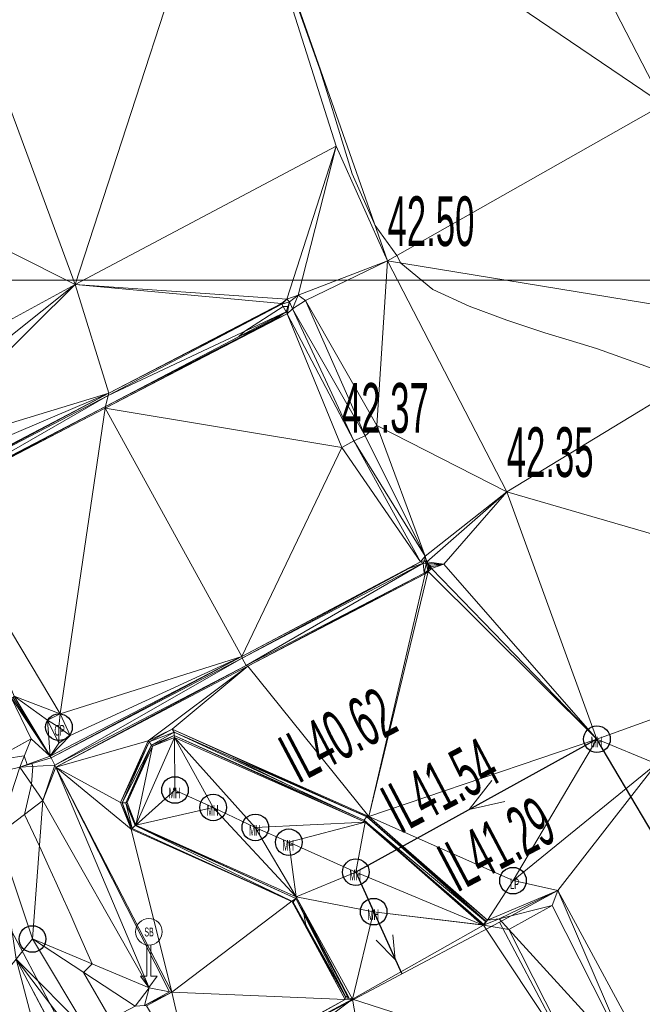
# Model space of a CAD drawing. Extents: x 79270 to 79680, y -3659241 to -3658954.
# Tile 14 of 34: x 79406 to 79423, y -3659120 to -3659093. Entities that reach past the tile are written whole.
import ezdxf
from ezdxf.enums import TextEntityAlignment as Align
from ezdxf.lldxf.tags import DXFTag

# ---------------------------------------------------------------- set-up
doc = ezdxf.new("R2010")
doc.units = 0
for name, color, linetype in [('3dFace', 7, 'Continuous'), ('BK', 7, 'Continuous'), ('BUILDING', 7, 'Continuous'), ('CATCH_PIT', 7, 'Continuous'), ('CODE', 7, 'Continuous'), ('CONCSLAB', 7, 'Continuous'), ('ELEVATION', 7, 'Continuous'), ('ELP', 7, 'Continuous'), ('ERF_LINES', 7, 'Continuous'), ('FENCE', 7, 'Continuous'), ('GCONTOUR', 7, 'Continuous'), ('GRID', 7, 'Continuous'), ('LAMP', 7, 'Continuous'), ('MH', 7, 'Continuous'), ('POLYLINES', 7, 'Continuous'), ('ROADS_SIGN_BOARD', 7, 'Continuous'), ('SP', 7, 'Continuous'), ('TK', 7, 'Continuous'), ('WALL', 7, 'Continuous')]:
    doc.layers.add(name, color=color, linetype=linetype)
doc.styles.add('Arial', font='arial.ttf', dxfattribs={"height": 1})
tags = doc.linetypes.add('DOTTED500', pattern=[1.2, 0.7, -0.5]).pattern_tags.tags
tags[6:7] = [DXFTag(74, 4), DXFTag(75, 0), DXFTag(340, '0'), DXFTag(46, 0.0), DXFTag(50, 0.0), DXFTag(44, 0.0), DXFTag(45, 0.0)]
tags[4:5] = [DXFTag(74, 4), DXFTag(75, 0), DXFTag(340, '0'), DXFTag(46, 0.0), DXFTag(50, 0.0), DXFTag(44, 0.0), DXFTag(45, 0.0)]

msp = doc.modelspace()

# ---------------------------------------------------------------- linework, layer by layer
at = {"layer": '3dFace', "color": 142, "linetype": 'Continuous', "lineweight": 0, "transparency": 33554687}
for points in [[(79423.841, -3659095.048, 42.585), (79425.551, -3659086.643, 42.897), (79422.337, -3659092.139, 42.663), (79423.841, -3659095.048, 42.585)], [(79411.611, -3659086.756, 42.535), (79403.86, -3659090.897, 42.342), (79407.264, -3659100.119, 42.295), (79411.611, -3659086.756, 42.535)], [(79411.611, -3659086.756, 42.535), (79407.264, -3659100.119, 42.295), (79414.623, -3659096.218, 42.454), (79411.611, -3659086.756, 42.535)], [(79416.066, -3659099.454, 42.497), (79423.841, -3659095.048, 42.585), (79411.611, -3659086.756, 42.535), (79416.066, -3659099.454, 42.497)], [(79411.611, -3659086.756, 42.535), (79423.841, -3659095.048, 42.585), (79422.337, -3659092.139, 42.663), (79411.611, -3659086.756, 42.535)], [(79411.611, -3659086.756, 42.535), (79414.623, -3659096.218, 42.454), (79416.066, -3659099.454, 42.497), (79411.611, -3659086.756, 42.535)], [(79403.86, -3659090.897, 42.342), (79396.574, -3659094.748, 42.212), (79407.264, -3659100.119, 42.295), (79403.86, -3659090.897, 42.342)], [(79396.574, -3659094.748, 42.212), (79401.163, -3659103.44, 42.166), (79407.264, -3659100.119, 42.295), (79396.574, -3659094.748, 42.212)], [(79416.066, -3659099.454, 42.497), (79427.154, -3659101.263, 42.586), (79423.841, -3659095.048, 42.585), (79416.066, -3659099.454, 42.497)], [(79407.264, -3659100.119, 42.295), (79413.228, -3659100.534, 42.388), (79414.623, -3659096.218, 42.454), (79407.264, -3659100.119, 42.295)], [(79414.623, -3659096.218, 42.454), (79413.228, -3659100.534, 42.388), (79413.546, -3659100.415, 42.378), (79414.623, -3659096.218, 42.454)], [(79416.066, -3659099.454, 42.497), (79414.623, -3659096.218, 42.454), (79413.546, -3659100.415, 42.378), (79416.066, -3659099.454, 42.497)], [(79416.066, -3659099.454, 42.497), (79413.546, -3659100.415, 42.378), (79413.756, -3659100.57, 42.402), (79416.066, -3659099.454, 42.497)], [(79413.756, -3659100.57, 42.402), (79415.768, -3659104.094, 42.378), (79416.066, -3659099.454, 42.497), (79413.756, -3659100.57, 42.402)], [(79416.066, -3659099.454, 42.497), (79415.768, -3659104.094, 42.378), (79419.424, -3659105.962, 42.348), (79416.066, -3659099.454, 42.497)], [(79419.424, -3659105.962, 42.348), (79427.154, -3659101.263, 42.586), (79416.066, -3659099.454, 42.497), (79419.424, -3659105.962, 42.348)], [(79401.163, -3659103.44, 42.166), (79401.73, -3659104.535, 42.185), (79407.264, -3659100.119, 42.295), (79401.163, -3659103.44, 42.166)], [(79407.264, -3659100.119, 42.295), (79401.73, -3659104.535, 42.185), (79402.39, -3659104.96, 42.162), (79407.264, -3659100.119, 42.295)], [(79407.264, -3659100.119, 42.295), (79402.39, -3659104.96, 42.162), (79408.218, -3659103.183, 42.259), (79407.264, -3659100.119, 42.295)], [(79408.218, -3659103.183, 42.259), (79413.076, -3659100.651, 42.367), (79407.264, -3659100.119, 42.295), (79408.218, -3659103.183, 42.259)], [(79407.264, -3659100.119, 42.295), (79413.076, -3659100.651, 42.367), (79413.228, -3659100.534, 42.388), (79407.264, -3659100.119, 42.295)], [(79413.094, -3659100.674, 42.49), (79413.228, -3659100.534, 42.388), (79413.076, -3659100.651, 42.367), (79413.094, -3659100.674, 42.49)], [(79413.094, -3659100.674, 42.49), (79413.303, -3659100.611, 42.481), (79413.228, -3659100.534, 42.388), (79413.094, -3659100.674, 42.49)], [(79413.303, -3659100.611, 42.481), (79413.546, -3659100.415, 42.378), (79413.228, -3659100.534, 42.388), (79413.303, -3659100.611, 42.481)], [(79413.393, -3659100.8, 42.477), (79413.546, -3659100.415, 42.378), (79413.303, -3659100.611, 42.481), (79413.393, -3659100.8, 42.477)], [(79413.756, -3659100.57, 42.402), (79413.546, -3659100.415, 42.378), (79413.393, -3659100.8, 42.477), (79413.756, -3659100.57, 42.402)], [(79413.393, -3659100.8, 42.477), (79415.44, -3659104.379, 42.418), (79413.756, -3659100.57, 42.402), (79413.393, -3659100.8, 42.477)], [(79413.756, -3659100.57, 42.402), (79415.44, -3659104.379, 42.418), (79415.768, -3659104.094, 42.378), (79413.756, -3659100.57, 42.402)], [(79408.202, -3659103.245, 42.428), (79413.207, -3659100.89, 42.522), (79413.094, -3659100.674, 42.49), (79408.202, -3659103.245, 42.428)], [(79408.202, -3659103.245, 42.428), (79413.094, -3659100.674, 42.49), (79408.218, -3659103.183, 42.259), (79408.202, -3659103.245, 42.428)], [(79408.218, -3659103.183, 42.259), (79413.094, -3659100.674, 42.49), (79413.076, -3659100.651, 42.367), (79408.218, -3659103.183, 42.259)], [(79413.207, -3659100.89, 42.522), (79413.303, -3659100.611, 42.481), (79413.094, -3659100.674, 42.49), (79413.207, -3659100.89, 42.522)], [(79413.237, -3659100.941, 42.433), (79413.303, -3659100.611, 42.481), (79413.207, -3659100.89, 42.522), (79413.237, -3659100.941, 42.433)], [(79413.393, -3659100.8, 42.477), (79413.303, -3659100.611, 42.481), (79413.237, -3659100.941, 42.433), (79413.393, -3659100.8, 42.477)], [(79413.237, -3659100.941, 42.433), (79415.114, -3659104.528, 42.421), (79413.393, -3659100.8, 42.477), (79413.237, -3659100.941, 42.433)], [(79413.393, -3659100.8, 42.477), (79415.114, -3659104.528, 42.421), (79415.44, -3659104.379, 42.418), (79413.393, -3659100.8, 42.477)], [(79413.237, -3659100.941, 42.433), (79412.873, -3659101.118, 42.363), (79408.116, -3659103.6, 42.283), (79413.237, -3659100.941, 42.433)], [(79413.237, -3659100.941, 42.433), (79408.116, -3659103.6, 42.283), (79414.782, -3659104.716, 42.368), (79413.237, -3659100.941, 42.433)], [(79408.116, -3659103.6, 42.283), (79412.873, -3659101.118, 42.363), (79408.125, -3659103.553, 42.438), (79408.116, -3659103.6, 42.283)], [(79408.125, -3659103.553, 42.438), (79412.873, -3659101.118, 42.363), (79413.207, -3659100.89, 42.522), (79408.125, -3659103.553, 42.438)], [(79408.125, -3659103.553, 42.438), (79413.207, -3659100.89, 42.522), (79408.202, -3659103.245, 42.428), (79408.125, -3659103.553, 42.438)], [(79413.237, -3659100.941, 42.433), (79413.207, -3659100.89, 42.522), (79412.873, -3659101.118, 42.363), (79413.237, -3659100.941, 42.433)], [(79413.237, -3659100.941, 42.433), (79414.782, -3659104.716, 42.368), (79415.114, -3659104.528, 42.421), (79413.237, -3659100.941, 42.433)], [(79419.424, -3659105.962, 42.348), (79431.533, -3659109.474, 42.491), (79427.154, -3659101.263, 42.586), (79419.424, -3659105.962, 42.348)], [(79408.218, -3659103.183, 42.259), (79402.39, -3659104.96, 42.162), (79402.699, -3659105.533, 42.159), (79408.218, -3659103.183, 42.259)], [(79408.218, -3659103.183, 42.259), (79402.699, -3659105.533, 42.159), (79403.092, -3659105.866, 42.159), (79408.218, -3659103.183, 42.259)], [(79408.218, -3659103.183, 42.259), (79403.092, -3659105.866, 42.159), (79403.105, -3659105.896, 42.337), (79408.218, -3659103.183, 42.259)], [(79408.218, -3659103.183, 42.259), (79403.105, -3659105.896, 42.337), (79408.202, -3659103.245, 42.428), (79408.218, -3659103.183, 42.259)], [(79408.202, -3659103.245, 42.428), (79403.105, -3659105.896, 42.337), (79403.228, -3659106.104, 42.331), (79408.202, -3659103.245, 42.428)], [(79408.202, -3659103.245, 42.428), (79403.228, -3659106.104, 42.331), (79408.125, -3659103.553, 42.438), (79408.202, -3659103.245, 42.428)], [(79408.125, -3659103.553, 42.438), (79403.228, -3659106.104, 42.331), (79403.222, -3659106.153, 42.242), (79408.125, -3659103.553, 42.438)], [(79408.125, -3659103.553, 42.438), (79403.222, -3659106.153, 42.242), (79408.116, -3659103.6, 42.283), (79408.125, -3659103.553, 42.438)], [(79406.845, -3659112.219, 42.128), (79408.116, -3659103.6, 42.283), (79403.222, -3659106.153, 42.242), (79406.845, -3659112.219, 42.128)], [(79406.845, -3659112.219, 42.128), (79411.964, -3659110.598, 42.255), (79408.116, -3659103.6, 42.283), (79406.845, -3659112.219, 42.128)], [(79408.116, -3659103.6, 42.283), (79411.964, -3659110.598, 42.255), (79414.782, -3659104.716, 42.368), (79408.116, -3659103.6, 42.283)], [(79415.44, -3659104.379, 42.418), (79417.128, -3659107.773, 42.444), (79415.768, -3659104.094, 42.378), (79415.44, -3659104.379, 42.418)], [(79415.768, -3659104.094, 42.378), (79417.128, -3659107.773, 42.444), (79419.424, -3659105.962, 42.348), (79415.768, -3659104.094, 42.378)], [(79415.114, -3659104.528, 42.421), (79417.128, -3659107.773, 42.444), (79415.44, -3659104.379, 42.418), (79415.114, -3659104.528, 42.421)], [(79414.782, -3659104.716, 42.368), (79411.964, -3659110.598, 42.255), (79416.995, -3659107.934, 42.405), (79414.782, -3659104.716, 42.368)], [(79414.782, -3659104.716, 42.368), (79416.995, -3659107.934, 42.405), (79415.114, -3659104.528, 42.421), (79414.782, -3659104.716, 42.368)], [(79415.114, -3659104.528, 42.421), (79416.995, -3659107.934, 42.405), (79417.128, -3659107.773, 42.444), (79415.114, -3659104.528, 42.421)], [(79419.424, -3659105.962, 42.348), (79417.128, -3659107.773, 42.444), (79417.17, -3659107.933, 42.44), (79419.424, -3659105.962, 42.348)], [(79419.424, -3659105.962, 42.348), (79417.17, -3659107.933, 42.44), (79417.653, -3659108, 42.39), (79419.424, -3659105.962, 42.348)], [(79421.966, -3659112.93, 42.307), (79419.424, -3659105.962, 42.348), (79417.653, -3659108, 42.39), (79421.966, -3659112.93, 42.307)], [(79419.424, -3659105.962, 42.348), (79421.966, -3659112.93, 42.307), (79431.533, -3659109.474, 42.491), (79419.424, -3659105.962, 42.348)], [(79403.222, -3659106.153, 42.242), (79405.55, -3659111.719, 42.147), (79406.845, -3659112.219, 42.128), (79403.222, -3659106.153, 42.242)], [(79416.995, -3659107.934, 42.405), (79417.118, -3659107.894, 42.419), (79417.128, -3659107.773, 42.444), (79416.995, -3659107.934, 42.405)], [(79417.118, -3659107.894, 42.419), (79417.17, -3659107.933, 42.44), (79417.128, -3659107.773, 42.444), (79417.118, -3659107.894, 42.419)], [(79416.995, -3659107.934, 42.405), (79411.964, -3659110.598, 42.255), (79416.667, -3659108.123, 42.344), (79416.995, -3659107.934, 42.405)], [(79416.667, -3659108.123, 42.344), (79411.976, -3659110.651, 42.399), (79417.067, -3659107.971, 42.474), (79416.667, -3659108.123, 42.344)], [(79417.067, -3659107.971, 42.474), (79411.976, -3659110.651, 42.399), (79412.085, -3659110.854, 42.395), (79417.067, -3659107.971, 42.474)], [(79417.067, -3659107.971, 42.474), (79412.085, -3659110.854, 42.395), (79417.095, -3659108.252, 42.471), (79417.067, -3659107.971, 42.474)], [(79416.995, -3659107.934, 42.405), (79416.667, -3659108.123, 42.344), (79417.067, -3659107.971, 42.474), (79416.995, -3659107.934, 42.405)], [(79416.995, -3659107.934, 42.405), (79417.067, -3659107.971, 42.474), (79417.118, -3659107.894, 42.419), (79416.995, -3659107.934, 42.405)], [(79417.118, -3659107.894, 42.419), (79417.067, -3659107.971, 42.474), (79417.157, -3659107.993, 42.485), (79417.118, -3659107.894, 42.419)], [(79417.095, -3659108.252, 42.471), (79417.157, -3659107.993, 42.485), (79417.067, -3659107.971, 42.474), (79417.095, -3659108.252, 42.471)], [(79417.199, -3659108.182, 42.47), (79417.157, -3659107.993, 42.485), (79417.095, -3659108.252, 42.471), (79417.199, -3659108.182, 42.47)], [(79417.118, -3659107.894, 42.419), (79417.157, -3659107.993, 42.485), (79417.17, -3659107.933, 42.44), (79417.118, -3659107.894, 42.419)], [(79417.17, -3659107.933, 42.44), (79417.157, -3659107.993, 42.485), (79417.213, -3659107.984, 42.425), (79417.17, -3659107.933, 42.44)], [(79417.213, -3659107.984, 42.425), (79417.157, -3659107.993, 42.485), (79417.208, -3659108.037, 42.487), (79417.213, -3659107.984, 42.425)], [(79417.199, -3659108.182, 42.47), (79417.208, -3659108.037, 42.487), (79417.157, -3659107.993, 42.485), (79417.199, -3659108.182, 42.47)], [(79417.653, -3659108, 42.39), (79417.17, -3659107.933, 42.44), (79417.213, -3659107.984, 42.425), (79417.653, -3659108, 42.39)], [(79417.199, -3659108.182, 42.47), (79417.224, -3659108.099, 42.476), (79417.208, -3659108.037, 42.487), (79417.199, -3659108.182, 42.47)], [(79417.213, -3659107.984, 42.425), (79417.208, -3659108.037, 42.487), (79417.249, -3659108.032, 42.429), (79417.213, -3659107.984, 42.425)], [(79417.208, -3659108.037, 42.487), (79417.271, -3659108.075, 42.43), (79417.249, -3659108.032, 42.429), (79417.208, -3659108.037, 42.487)], [(79417.224, -3659108.099, 42.476), (79417.271, -3659108.075, 42.43), (79417.208, -3659108.037, 42.487), (79417.224, -3659108.099, 42.476)], [(79417.653, -3659108, 42.39), (79417.213, -3659107.984, 42.425), (79417.249, -3659108.032, 42.429), (79417.653, -3659108, 42.39)], [(79417.653, -3659108, 42.39), (79417.249, -3659108.032, 42.429), (79417.297, -3659108.07, 42.41), (79417.653, -3659108, 42.39)], [(79417.249, -3659108.032, 42.429), (79417.271, -3659108.075, 42.43), (79417.297, -3659108.07, 42.41), (79417.249, -3659108.032, 42.429)], [(79417.271, -3659108.075, 42.43), (79417.303, -3659108.121, 42.362), (79417.297, -3659108.07, 42.41), (79417.271, -3659108.075, 42.43)], [(79417.297, -3659108.07, 42.41), (79417.303, -3659108.121, 42.362), (79417.653, -3659108, 42.39), (79417.297, -3659108.07, 42.41)], [(79421.966, -3659112.93, 42.307), (79417.653, -3659108, 42.39), (79417.303, -3659108.121, 42.362), (79421.966, -3659112.93, 42.307)], [(79416.667, -3659108.123, 42.344), (79411.964, -3659110.598, 42.255), (79411.976, -3659110.651, 42.399), (79416.667, -3659108.123, 42.344)], [(79417.095, -3659108.252, 42.471), (79412.085, -3659110.854, 42.395), (79412.131, -3659110.878, 42.287), (79417.095, -3659108.252, 42.471)], [(79417.095, -3659108.252, 42.471), (79412.131, -3659110.878, 42.287), (79417.126, -3659108.276, 42.37), (79417.095, -3659108.252, 42.471)], [(79417.126, -3659108.276, 42.37), (79412.131, -3659110.878, 42.287), (79415.536, -3659115.107, 42.248), (79417.126, -3659108.276, 42.37)], [(79421.966, -3659112.93, 42.307), (79417.212, -3659108.204, 42.386), (79415.536, -3659115.107, 42.248), (79421.966, -3659112.93, 42.307)], [(79415.536, -3659115.107, 42.248), (79417.212, -3659108.204, 42.386), (79417.126, -3659108.276, 42.37), (79415.536, -3659115.107, 42.248)], [(79417.095, -3659108.252, 42.471), (79417.126, -3659108.276, 42.37), (79417.199, -3659108.182, 42.47), (79417.095, -3659108.252, 42.471)], [(79417.199, -3659108.182, 42.47), (79417.126, -3659108.276, 42.37), (79417.212, -3659108.204, 42.386), (79417.199, -3659108.182, 42.47)], [(79417.199, -3659108.182, 42.47), (79417.241, -3659108.124, 42.398), (79417.224, -3659108.099, 42.476), (79417.199, -3659108.182, 42.47)], [(79417.199, -3659108.182, 42.47), (79417.212, -3659108.204, 42.386), (79417.241, -3659108.124, 42.398), (79417.199, -3659108.182, 42.47)], [(79417.303, -3659108.121, 42.362), (79417.241, -3659108.124, 42.398), (79417.212, -3659108.204, 42.386), (79417.303, -3659108.121, 42.362)], [(79421.966, -3659112.93, 42.307), (79417.303, -3659108.121, 42.362), (79417.212, -3659108.204, 42.386), (79421.966, -3659112.93, 42.307)], [(79417.224, -3659108.099, 42.476), (79417.241, -3659108.124, 42.398), (79417.271, -3659108.075, 42.43), (79417.224, -3659108.099, 42.476)], [(79417.271, -3659108.075, 42.43), (79417.241, -3659108.124, 42.398), (79417.303, -3659108.121, 42.362), (79417.271, -3659108.075, 42.43)], [(79431.533, -3659109.474, 42.491), (79421.966, -3659112.93, 42.307), (79423.647, -3659113.627, 42.35), (79431.533, -3659109.474, 42.491)], [(79407.13, -3659112.83, 42.097), (79406.56, -3659113.412, 42.158), (79411.964, -3659110.598, 42.255), (79407.13, -3659112.83, 42.097)], [(79411.964, -3659110.598, 42.255), (79406.56, -3659113.412, 42.158), (79406.593, -3659113.459, 42.319), (79411.964, -3659110.598, 42.255)], [(79411.964, -3659110.598, 42.255), (79406.593, -3659113.459, 42.319), (79411.976, -3659110.651, 42.399), (79411.964, -3659110.598, 42.255)], [(79411.976, -3659110.651, 42.399), (79406.593, -3659113.459, 42.319), (79406.695, -3659113.666, 42.308), (79411.976, -3659110.651, 42.399)], [(79411.976, -3659110.651, 42.399), (79406.695, -3659113.666, 42.308), (79412.085, -3659110.854, 42.395), (79411.976, -3659110.651, 42.399)], [(79407.13, -3659112.83, 42.097), (79411.964, -3659110.598, 42.255), (79406.845, -3659112.219, 42.128), (79407.13, -3659112.83, 42.097)], [(79412.085, -3659110.854, 42.395), (79406.695, -3659113.666, 42.308), (79406.722, -3659113.72, 42.174), (79412.085, -3659110.854, 42.395)], [(79412.085, -3659110.854, 42.395), (79406.722, -3659113.72, 42.174), (79412.131, -3659110.878, 42.287), (79412.085, -3659110.854, 42.395)], [(79412.131, -3659110.878, 42.287), (79406.722, -3659113.72, 42.174), (79409.323, -3659112.981, 42.179), (79412.131, -3659110.878, 42.287)], [(79412.131, -3659110.878, 42.287), (79409.323, -3659112.981, 42.179), (79410.003, -3659112.649, 42.183), (79412.131, -3659110.878, 42.287)], [(79410.003, -3659112.649, 42.183), (79415.536, -3659115.107, 42.248), (79412.131, -3659110.878, 42.287), (79410.003, -3659112.649, 42.183)], [(79405.457, -3659111.734, 42.328), (79403.706, -3659114.201, 42.643), (79406.033, -3659112.917, 42.326), (79405.457, -3659111.734, 42.328)], [(79405.457, -3659111.734, 42.328), (79406.033, -3659112.917, 42.326), (79406.56, -3659113.412, 42.158), (79405.457, -3659111.734, 42.328)], [(79405.457, -3659111.734, 42.328), (79406.56, -3659113.412, 42.158), (79405.526, -3659111.756, 42.323), (79405.457, -3659111.734, 42.328)], [(79405.526, -3659111.756, 42.323), (79406.56, -3659113.412, 42.158), (79405.55, -3659111.719, 42.147), (79405.526, -3659111.756, 42.323)], [(79405.55, -3659111.719, 42.147), (79406.56, -3659113.412, 42.158), (79406.49, -3659112.4, 42.112), (79405.55, -3659111.719, 42.147)], [(79406.845, -3659112.219, 42.128), (79405.55, -3659111.719, 42.147), (79406.49, -3659112.4, 42.112), (79406.845, -3659112.219, 42.128)], [(79406.49, -3659112.4, 42.112), (79406.812, -3659112.593, 42.125), (79406.845, -3659112.219, 42.128), (79406.49, -3659112.4, 42.112)], [(79406.845, -3659112.219, 42.128), (79406.812, -3659112.593, 42.125), (79407.13, -3659112.83, 42.097), (79406.845, -3659112.219, 42.128)], [(79406.49, -3659112.4, 42.112), (79406.56, -3659113.412, 42.158), (79406.807, -3659113.04, 42.104), (79406.49, -3659112.4, 42.112)], [(79406.49, -3659112.4, 42.112), (79406.807, -3659113.04, 42.104), (79406.812, -3659112.593, 42.125), (79406.49, -3659112.4, 42.112)], [(79407.13, -3659112.83, 42.097), (79406.812, -3659112.593, 42.125), (79406.807, -3659113.04, 42.104), (79407.13, -3659112.83, 42.097)], [(79410.003, -3659112.649, 42.183), (79409.323, -3659112.981, 42.179), (79409.349, -3659113.005, 42.467), (79410.003, -3659112.649, 42.183)], [(79410.003, -3659112.649, 42.183), (79409.349, -3659113.005, 42.467), (79410.061, -3659112.738, 42.484), (79410.003, -3659112.649, 42.183)], [(79410.061, -3659112.738, 42.484), (79409.349, -3659113.005, 42.467), (79409.415, -3659113.098, 42.461), (79410.061, -3659112.738, 42.484)], [(79410.061, -3659112.738, 42.484), (79409.415, -3659113.098, 42.461), (79410.054, -3659112.827, 42.47), (79410.061, -3659112.738, 42.484)], [(79410.061, -3659112.738, 42.484), (79415.481, -3659115.115, 42.536), (79410.003, -3659112.649, 42.183), (79410.061, -3659112.738, 42.484)], [(79410.003, -3659112.649, 42.183), (79415.481, -3659115.115, 42.536), (79415.536, -3659115.107, 42.248), (79410.003, -3659112.649, 42.183)], [(79410.054, -3659112.827, 42.47), (79415.403, -3659115.21, 42.508), (79410.061, -3659112.738, 42.484), (79410.054, -3659112.827, 42.47)], [(79410.061, -3659112.738, 42.484), (79415.403, -3659115.21, 42.508), (79415.481, -3659115.115, 42.536), (79410.061, -3659112.738, 42.484)], [(79406.033, -3659112.917, 42.326), (79403.706, -3659114.201, 42.643), (79405.708, -3659113.717, 42.612), (79406.033, -3659112.917, 42.326)], [(79406.56, -3659113.412, 42.158), (79406.033, -3659112.917, 42.326), (79405.708, -3659113.717, 42.612), (79406.56, -3659113.412, 42.158)], [(79406.807, -3659113.04, 42.104), (79406.56, -3659113.412, 42.158), (79407.13, -3659112.83, 42.097), (79406.807, -3659113.04, 42.104)], [(79408.549, -3659114.718, 42.147), (79409.323, -3659112.981, 42.179), (79406.722, -3659113.72, 42.174), (79408.549, -3659114.718, 42.147)], [(79409.349, -3659113.005, 42.467), (79409.323, -3659112.981, 42.179), (79408.549, -3659114.718, 42.147), (79409.349, -3659113.005, 42.467)], [(79409.349, -3659113.005, 42.467), (79408.549, -3659114.718, 42.147), (79408.589, -3659114.721, 42.449), (79409.349, -3659113.005, 42.467)], [(79409.349, -3659113.005, 42.467), (79408.589, -3659114.721, 42.449), (79409.415, -3659113.098, 42.461), (79409.349, -3659113.005, 42.467)], [(79409.451, -3659113.13, 42.362), (79408.976, -3659115.353, 42.384), (79410.067, -3659112.882, 42.353), (79409.451, -3659113.13, 42.362)], [(79410.067, -3659112.882, 42.353), (79408.976, -3659115.353, 42.384), (79410.08, -3659114.364, 42.316), (79410.067, -3659112.882, 42.353)], [(79410.054, -3659112.827, 42.47), (79409.415, -3659113.098, 42.461), (79409.451, -3659113.13, 42.362), (79410.054, -3659112.827, 42.47)], [(79410.054, -3659112.827, 42.47), (79409.451, -3659113.13, 42.362), (79410.067, -3659112.882, 42.353), (79410.054, -3659112.827, 42.47)], [(79410.054, -3659112.827, 42.47), (79410.067, -3659112.882, 42.353), (79415.433, -3659115.27, 42.326), (79410.054, -3659112.827, 42.47)], [(79410.054, -3659112.827, 42.47), (79415.433, -3659115.27, 42.326), (79415.403, -3659115.21, 42.508), (79410.054, -3659112.827, 42.47)], [(79410.08, -3659114.364, 42.316), (79411.156, -3659114.853, 42.305), (79410.067, -3659112.882, 42.353), (79410.08, -3659114.364, 42.316)], [(79410.067, -3659112.882, 42.353), (79411.156, -3659114.853, 42.305), (79412.343, -3659115.417, 42.29), (79410.067, -3659112.882, 42.353)], [(79415.433, -3659115.27, 42.326), (79410.067, -3659112.882, 42.353), (79412.343, -3659115.417, 42.29), (79415.433, -3659115.27, 42.326)], [(79419.601, -3659116.918, 42.318), (79421.966, -3659112.93, 42.307), (79415.536, -3659115.107, 42.248), (79419.601, -3659116.918, 42.318)], [(79423.647, -3659113.627, 42.35), (79421.966, -3659112.93, 42.307), (79419.601, -3659116.918, 42.318), (79423.647, -3659113.627, 42.35)], [(79409.415, -3659113.098, 42.461), (79408.589, -3659114.721, 42.449), (79408.697, -3659114.723, 42.443), (79409.415, -3659113.098, 42.461)], [(79409.415, -3659113.098, 42.461), (79408.697, -3659114.723, 42.443), (79409.451, -3659113.13, 42.362), (79409.415, -3659113.098, 42.461)], [(79409.451, -3659113.13, 42.362), (79408.697, -3659114.723, 42.443), (79408.732, -3659114.719, 42.368), (79409.451, -3659113.13, 42.362)], [(79409.451, -3659113.13, 42.362), (79408.732, -3659114.719, 42.368), (79408.976, -3659115.353, 42.384), (79409.451, -3659113.13, 42.362)], [(79406.56, -3659113.412, 42.158), (79405.708, -3659113.717, 42.612), (79406.593, -3659113.459, 42.319), (79406.56, -3659113.412, 42.158)], [(79406.593, -3659113.459, 42.319), (79405.708, -3659113.717, 42.612), (79406.695, -3659113.666, 42.308), (79406.593, -3659113.459, 42.319)], [(79405.708, -3659113.717, 42.612), (79403.706, -3659114.201, 42.643), (79405.078, -3659115.624, 42.658), (79405.708, -3659113.717, 42.612)], [(79405.708, -3659113.717, 42.612), (79405.078, -3659115.624, 42.658), (79406.356, -3659114.661, 42.392), (79405.708, -3659113.717, 42.612)], [(79406.695, -3659113.666, 42.308), (79405.708, -3659113.717, 42.612), (79406.356, -3659114.661, 42.392), (79406.695, -3659113.666, 42.308)], [(79406.695, -3659113.666, 42.308), (79406.356, -3659114.661, 42.392), (79406.722, -3659113.72, 42.174), (79406.695, -3659113.666, 42.308)], [(79406.356, -3659114.661, 42.392), (79409.352, -3659119.934, 42.292), (79406.722, -3659113.72, 42.174), (79406.356, -3659114.661, 42.392)], [(79406.722, -3659113.72, 42.174), (79409.352, -3659119.934, 42.292), (79409.924, -3659120.051, 42.309), (79406.722, -3659113.72, 42.174)], [(79406.722, -3659113.72, 42.174), (79409.924, -3659120.051, 42.309), (79409.992, -3659120.059, 42.193), (79406.722, -3659113.72, 42.174)], [(79406.722, -3659113.72, 42.174), (79409.992, -3659120.059, 42.193), (79408.842, -3659115.466, 42.156), (79406.722, -3659113.72, 42.174)], [(79406.722, -3659113.72, 42.174), (79408.842, -3659115.466, 42.156), (79408.549, -3659114.718, 42.147), (79406.722, -3659113.72, 42.174)], [(79419.601, -3659116.918, 42.318), (79420.86, -3659117.192, 42.315), (79423.647, -3659113.627, 42.35), (79419.601, -3659116.918, 42.318)], [(79423.647, -3659113.627, 42.35), (79420.86, -3659117.192, 42.315), (79423.492, -3659122.06, 42.324), (79423.647, -3659113.627, 42.35)], [(79408.976, -3659115.353, 42.384), (79411.156, -3659114.853, 42.305), (79410.08, -3659114.364, 42.316), (79408.976, -3659115.353, 42.384)], [(79405.078, -3659115.624, 42.658), (79406.064, -3659118.562, 42.719), (79406.356, -3659114.661, 42.392), (79405.078, -3659115.624, 42.658)], [(79406.356, -3659114.661, 42.392), (79406.064, -3659118.562, 42.719), (79409.352, -3659119.934, 42.292), (79406.356, -3659114.661, 42.392)], [(79408.589, -3659114.721, 42.449), (79408.549, -3659114.718, 42.147), (79408.842, -3659115.466, 42.156), (79408.589, -3659114.721, 42.449)], [(79408.589, -3659114.721, 42.449), (79408.842, -3659115.466, 42.156), (79408.876, -3659115.449, 42.447), (79408.589, -3659114.721, 42.449)], [(79408.589, -3659114.721, 42.449), (79408.876, -3659115.449, 42.447), (79408.697, -3659114.723, 42.443), (79408.589, -3659114.721, 42.449)], [(79408.697, -3659114.723, 42.443), (79408.96, -3659115.366, 42.441), (79408.732, -3659114.719, 42.368), (79408.697, -3659114.723, 42.443)], [(79408.697, -3659114.723, 42.443), (79408.876, -3659115.449, 42.447), (79408.96, -3659115.366, 42.441), (79408.697, -3659114.723, 42.443)], [(79408.732, -3659114.719, 42.368), (79408.96, -3659115.366, 42.441), (79408.976, -3659115.353, 42.384), (79408.732, -3659114.719, 42.368)], [(79408.976, -3659115.353, 42.384), (79413.491, -3659117.377, 42.324), (79411.156, -3659114.853, 42.305), (79408.976, -3659115.353, 42.384)], [(79411.156, -3659114.853, 42.305), (79413.491, -3659117.377, 42.324), (79412.343, -3659115.417, 42.29), (79411.156, -3659114.853, 42.305)], [(79415.433, -3659115.27, 42.326), (79412.343, -3659115.417, 42.29), (79413.286, -3659115.837, 42.281), (79415.433, -3659115.27, 42.326)], [(79415.433, -3659115.27, 42.326), (79413.286, -3659115.837, 42.281), (79415.172, -3659116.678, 42.3), (79415.433, -3659115.27, 42.326)], [(79418.736, -3659118.16, 42.333), (79415.433, -3659115.27, 42.326), (79415.172, -3659116.678, 42.3), (79418.736, -3659118.16, 42.333)], [(79415.403, -3659115.21, 42.508), (79418.823, -3659118.065, 42.577), (79415.481, -3659115.115, 42.536), (79415.403, -3659115.21, 42.508)], [(79415.433, -3659115.27, 42.326), (79418.774, -3659118.173, 42.486), (79415.403, -3659115.21, 42.508), (79415.433, -3659115.27, 42.326)], [(79415.403, -3659115.21, 42.508), (79418.774, -3659118.173, 42.486), (79418.823, -3659118.065, 42.577), (79415.403, -3659115.21, 42.508)], [(79415.433, -3659115.27, 42.326), (79418.736, -3659118.16, 42.333), (79418.774, -3659118.173, 42.486), (79415.433, -3659115.27, 42.326)], [(79415.481, -3659115.115, 42.536), (79418.879, -3659118.035, 42.262), (79415.536, -3659115.107, 42.248), (79415.481, -3659115.115, 42.536)], [(79415.481, -3659115.115, 42.536), (79418.823, -3659118.065, 42.577), (79418.879, -3659118.035, 42.262), (79415.481, -3659115.115, 42.536)], [(79415.536, -3659115.107, 42.248), (79418.879, -3659118.035, 42.262), (79419.601, -3659116.918, 42.318), (79415.536, -3659115.107, 42.248)], [(79408.842, -3659115.466, 42.156), (79413.372, -3659117.495, 42.198), (79408.876, -3659115.449, 42.447), (79408.842, -3659115.466, 42.156)], [(79409.992, -3659120.059, 42.193), (79413.372, -3659117.495, 42.198), (79408.842, -3659115.466, 42.156), (79409.992, -3659120.059, 42.193)], [(79408.876, -3659115.449, 42.447), (79413.372, -3659117.495, 42.198), (79408.96, -3659115.366, 42.441), (79408.876, -3659115.449, 42.447)], [(79408.96, -3659115.366, 42.441), (79413.48, -3659117.419, 42.485), (79408.976, -3659115.353, 42.384), (79408.96, -3659115.366, 42.441)], [(79408.96, -3659115.366, 42.441), (79413.372, -3659117.495, 42.198), (79413.48, -3659117.419, 42.485), (79408.96, -3659115.366, 42.441)], [(79408.976, -3659115.353, 42.384), (79413.48, -3659117.419, 42.485), (79413.491, -3659117.377, 42.324), (79408.976, -3659115.353, 42.384)], [(79412.343, -3659115.417, 42.29), (79413.491, -3659117.377, 42.324), (79413.286, -3659115.837, 42.281), (79412.343, -3659115.417, 42.29)], [(79405.078, -3659115.624, 42.658), (79405.606, -3659119.134, 42.756), (79406.064, -3659118.562, 42.719), (79405.078, -3659115.624, 42.658)], [(79413.286, -3659115.837, 42.281), (79413.491, -3659117.377, 42.324), (79415.172, -3659116.678, 42.3), (79413.286, -3659115.837, 42.281)], [(79415.676, -3659117.792, 42.276), (79415.172, -3659116.678, 42.3), (79413.491, -3659117.377, 42.324), (79415.676, -3659117.792, 42.276)], [(79418.736, -3659118.16, 42.333), (79415.172, -3659116.678, 42.3), (79415.676, -3659117.792, 42.276), (79418.736, -3659118.16, 42.333)], [(79418.879, -3659118.035, 42.262), (79420.86, -3659117.192, 42.315), (79419.601, -3659116.918, 42.318), (79418.879, -3659118.035, 42.262)], [(79420.86, -3659117.192, 42.315), (79418.879, -3659118.035, 42.262), (79419.21, -3659117.991, 42.241), (79420.86, -3659117.192, 42.315)], [(79420.86, -3659117.192, 42.315), (79419.21, -3659117.991, 42.241), (79420.704, -3659117.62, 42.339), (79420.86, -3659117.192, 42.315)], [(79420.704, -3659117.62, 42.339), (79422.993, -3659122.147, 42.357), (79420.86, -3659117.192, 42.315), (79420.704, -3659117.62, 42.339)], [(79420.86, -3659117.192, 42.315), (79422.993, -3659122.147, 42.357), (79423.492, -3659122.06, 42.324), (79420.86, -3659117.192, 42.315)], [(79414.869, -3659120.266, 42.184), (79413.372, -3659117.495, 42.198), (79409.992, -3659120.059, 42.193), (79414.869, -3659120.266, 42.184)], [(79413.405, -3659117.52, 42.475), (79413.48, -3659117.419, 42.485), (79413.372, -3659117.495, 42.198), (79413.405, -3659117.52, 42.475)], [(79414.869, -3659120.266, 42.184), (79413.405, -3659117.52, 42.475), (79413.372, -3659117.495, 42.198), (79414.869, -3659120.266, 42.184)], [(79414.881, -3659120.17, 42.578), (79413.48, -3659117.419, 42.485), (79413.405, -3659117.52, 42.475), (79414.881, -3659120.17, 42.578)], [(79414.986, -3659120.231, 42.448), (79413.491, -3659117.377, 42.324), (79413.48, -3659117.419, 42.485), (79414.986, -3659120.231, 42.448)], [(79414.986, -3659120.231, 42.448), (79413.48, -3659117.419, 42.485), (79414.881, -3659120.17, 42.578), (79414.986, -3659120.231, 42.448)], [(79415.676, -3659117.792, 42.276), (79413.491, -3659117.377, 42.324), (79415.076, -3659120.256, 42.232), (79415.676, -3659117.792, 42.276)], [(79415.076, -3659120.256, 42.232), (79413.491, -3659117.377, 42.324), (79414.986, -3659120.231, 42.448), (79415.076, -3659120.256, 42.232)], [(79414.881, -3659120.17, 42.578), (79413.405, -3659117.52, 42.475), (79414.869, -3659120.266, 42.184), (79414.881, -3659120.17, 42.578)], [(79420.704, -3659117.62, 42.339), (79419.21, -3659117.991, 42.241), (79419.487, -3659118.293, 42.306), (79420.704, -3659117.62, 42.339)], [(79420.704, -3659117.62, 42.339), (79419.487, -3659118.293, 42.306), (79422.993, -3659122.147, 42.357), (79420.704, -3659117.62, 42.339)], [(79415.076, -3659120.256, 42.232), (79418.774, -3659118.173, 42.486), (79415.676, -3659117.792, 42.276), (79415.076, -3659120.256, 42.232)], [(79419.21, -3659117.991, 42.241), (79418.879, -3659118.035, 42.262), (79418.774, -3659118.173, 42.486), (79419.21, -3659117.991, 42.241)], [(79419.487, -3659118.293, 42.306), (79419.21, -3659117.991, 42.241), (79418.774, -3659118.173, 42.486), (79419.487, -3659118.293, 42.306)], [(79418.823, -3659118.065, 42.577), (79418.774, -3659118.173, 42.486), (79418.879, -3659118.035, 42.262), (79418.823, -3659118.065, 42.577)], [(79421.529, -3659122.33, 42.322), (79418.774, -3659118.173, 42.486), (79415.076, -3659120.256, 42.232), (79421.529, -3659122.33, 42.322)], [(79419.487, -3659118.293, 42.306), (79418.774, -3659118.173, 42.486), (79421.529, -3659122.33, 42.322), (79419.487, -3659118.293, 42.306)], [(79421.529, -3659122.33, 42.322), (79422.993, -3659122.147, 42.357), (79419.487, -3659118.293, 42.306), (79421.529, -3659122.33, 42.322)], [(79407.622, -3659121.163, 42.707), (79406.064, -3659118.562, 42.719), (79405.606, -3659119.134, 42.756), (79407.622, -3659121.163, 42.707)], [(79409.352, -3659119.934, 42.292), (79406.064, -3659118.562, 42.719), (79408.956, -3659120.455, 42.279), (79409.352, -3659119.934, 42.292)], [(79408.956, -3659120.455, 42.279), (79406.064, -3659118.562, 42.719), (79407.622, -3659121.163, 42.707), (79408.956, -3659120.455, 42.279)], [(79405.606, -3659119.134, 42.756), (79403.026, -3659122.313, 42.847), (79407.01, -3659124.45, 42.755), (79405.606, -3659119.134, 42.756)], [(79407.01, -3659124.45, 42.755), (79410.037, -3659127.492, 42.596), (79405.606, -3659119.134, 42.756), (79407.01, -3659124.45, 42.755)], [(79405.606, -3659119.134, 42.756), (79410.037, -3659127.492, 42.596), (79408.846, -3659123.405, 42.605), (79405.606, -3659119.134, 42.756)], [(79405.606, -3659119.134, 42.756), (79408.846, -3659123.405, 42.605), (79407.622, -3659121.163, 42.707), (79405.606, -3659119.134, 42.756)], [(79409.219, -3659120.433, 42.321), (79409.352, -3659119.934, 42.292), (79408.956, -3659120.455, 42.279), (79409.219, -3659120.433, 42.321)], [(79409.924, -3659120.051, 42.309), (79409.352, -3659119.934, 42.292), (79409.219, -3659120.433, 42.321), (79409.924, -3659120.051, 42.309)], [(79409.924, -3659120.051, 42.309), (79409.219, -3659120.433, 42.321), (79409.992, -3659120.059, 42.193), (79409.924, -3659120.051, 42.309)], [(79409.992, -3659120.059, 42.193), (79409.219, -3659120.433, 42.321), (79409.28, -3659120.449, 42.182), (79409.992, -3659120.059, 42.193)], [(79409.28, -3659120.449, 42.182), (79410.579, -3659122.617, 42.11), (79409.992, -3659120.059, 42.193), (79409.28, -3659120.449, 42.182)], [(79414.869, -3659120.266, 42.184), (79409.992, -3659120.059, 42.193), (79410.579, -3659122.617, 42.11), (79414.869, -3659120.266, 42.184)], [(79410.591, -3659122.623, 42.176), (79414.869, -3659120.266, 42.184), (79410.579, -3659122.617, 42.11), (79410.591, -3659122.623, 42.176)], [(79410.596, -3659122.658, 42.291), (79414.869, -3659120.266, 42.184), (79410.591, -3659122.623, 42.176), (79410.596, -3659122.658, 42.291)], [(79410.596, -3659122.658, 42.291), (79411.425, -3659122.988, 42.159), (79415.076, -3659120.256, 42.232), (79410.596, -3659122.658, 42.291)], [(79410.596, -3659122.658, 42.291), (79415.076, -3659120.256, 42.232), (79414.869, -3659120.266, 42.184), (79410.596, -3659122.658, 42.291)], [(79411.425, -3659122.988, 42.159), (79415.956, -3659125.326, 42.193), (79415.076, -3659120.256, 42.232), (79411.425, -3659122.988, 42.159)], [(79414.869, -3659120.266, 42.184), (79414.986, -3659120.231, 42.448), (79414.881, -3659120.17, 42.578), (79414.869, -3659120.266, 42.184)], [(79414.869, -3659120.266, 42.184), (79415.076, -3659120.256, 42.232), (79414.986, -3659120.231, 42.448), (79414.869, -3659120.266, 42.184)], [(79415.956, -3659125.326, 42.193), (79421.529, -3659122.33, 42.322), (79415.076, -3659120.256, 42.232), (79415.956, -3659125.326, 42.193)]]:
    msp.add_3dface(points, dxfattribs=at)
at = {"layer": 'BK', "color": 9, "linetype": 'DOTTED500', "lineweight": 9, "transparency": 33554687}
for p, q in [((79413.076, -3659100.651, 42.267), (79408.218, -3659103.183, 42.159)), ((79408.116, -3659103.6, 42.183), (79413.237, -3659100.941, 42.333)), ((79403.092, -3659105.866, 42.059), (79408.218, -3659103.183, 42.159)), ((79403.222, -3659106.153, 42.142), (79408.116, -3659103.6, 42.183)), ((79411.964, -3659110.598, 42.155), (79416.995, -3659107.934, 42.305)), ((79416.995, -3659107.934, 42.305), (79417.118, -3659107.894, 42.319)), ((79417.118, -3659107.894, 42.319), (79417.17, -3659107.933, 42.34)), ((79417.17, -3659107.933, 42.34), (79417.213, -3659107.984, 42.325)), ((79417.213, -3659107.984, 42.325), (79417.249, -3659108.032, 42.329)), ((79417.249, -3659108.032, 42.329), (79417.271, -3659108.075, 42.33)), ((79412.131, -3659110.878, 42.187), (79417.126, -3659108.276, 42.27)), ((79417.212, -3659108.204, 42.286), (79417.126, -3659108.276, 42.27)), ((79417.241, -3659108.124, 42.298), (79417.212, -3659108.204, 42.286)), ((79417.271, -3659108.075, 42.33), (79417.241, -3659108.124, 42.298)), ((79406.56, -3659113.412, 42.058), (79411.964, -3659110.598, 42.155)), ((79406.722, -3659113.72, 42.074), (79412.131, -3659110.878, 42.187)), ((79405.55, -3659111.719, 42.047), (79406.56, -3659113.412, 42.058)), ((79410.003, -3659112.649, 42.133), (79409.323, -3659112.981, 42.129)), ((79415.536, -3659115.107, 42.198), (79410.003, -3659112.649, 42.133)), ((79409.323, -3659112.981, 42.129), (79408.549, -3659114.718, 42.097)), ((79409.451, -3659113.13, 42.312), (79410.067, -3659112.882, 42.303)), ((79410.067, -3659112.882, 42.303), (79415.433, -3659115.27, 42.276)), ((79408.732, -3659114.719, 42.318), (79409.451, -3659113.13, 42.312)), ((79406.722, -3659113.72, 42.074), (79409.992, -3659120.059, 42.093)), ((79408.549, -3659114.718, 42.097), (79408.842, -3659115.466, 42.106)), ((79408.976, -3659115.353, 42.334), (79408.732, -3659114.719, 42.318)), ((79415.433, -3659115.27, 42.276), (79418.736, -3659118.16, 42.283)), ((79418.879, -3659118.035, 42.212), (79415.536, -3659115.107, 42.198)), ((79413.372, -3659117.495, 42.148), (79408.842, -3659115.466, 42.106)), ((79408.976, -3659115.353, 42.334), (79413.491, -3659117.377, 42.274)), ((79414.869, -3659120.266, 42.134), (79413.372, -3659117.495, 42.148)), ((79413.491, -3659117.377, 42.274), (79415.076, -3659120.256, 42.182)), ((79409.992, -3659120.059, 42.093), (79409.28, -3659120.449, 42.082))]:
    msp.add_line(p, q, dxfattribs=at)
at = {"layer": 'BUILDING', "color": 21, "linetype": 'Continuous', "lineweight": 9, "transparency": 33554687}
for p, q in [((79413.727, -3659120.999, 42.925), (79419.217, -3659118.09, 42.878)), ((79421.473, -3659122.339, 42.925), (79419.217, -3659118.09, 43.374))]:
    msp.add_line(p, q, dxfattribs=at)
at = {"layer": 'CATCH_PIT', "color": 32, "linetype": 'Continuous', "lineweight": 30, "transparency": 33554687}
msp.add_circle((79406.812, -3659112.593, 42.171), 0.375, dxfattribs=at)
at = {"layer": 'CONCSLAB', "color": 251, "linetype": 'Continuous', "lineweight": 9, "transparency": 33554687}
for p, q in [((79405.457, -3659111.734, 42.228), (79406.033, -3659112.917, 42.226)), ((79406.033, -3659112.917, 42.226), (79403.706, -3659114.201, 42.543))]:
    msp.add_line(p, q, dxfattribs=at)
at = {"layer": 'ELP', "color": 1, "linetype": 'Continuous', "lineweight": 30, "transparency": 33554687}
msp.add_circle((79419.601, -3659116.918, 44.88), 0.375, dxfattribs=at)
at = {"layer": 'ERF_LINES', "color": 9, "linetype": 'Continuous', "lineweight": 9, "transparency": 33554687}
msp.add_line((79420.73, -3659147.142), (79378.663, -3659067.701), dxfattribs=at)
at = {"layer": 'FENCE', "color": 1, "linetype": 'Continuous', "lineweight": 9, "transparency": 33554687}
msp.add_line((79407.695, -3659123.074, 42.64), (79406.056, -3659119.982, 42.496), dxfattribs=at)
at = {"layer": 'GCONTOUR', "color": 9, "linetype": 'Continuous', "lineweight": 9, "transparency": 33554687}
for p, q in [((79413.535, -3659092.285, 42.5), (79414.162, -3659094.055, 42.5)), ((79414.162, -3659094.055, 42.5), (79414.521, -3659095.188, 42.5)), ((79414.521, -3659095.188, 42.5), (79414.548, -3659095.285, 42.5)), ((79414.548, -3659095.285, 42.5), (79415.066, -3659097.003, 42.5)), ((79415.066, -3659097.003, 42.5), (79415.717, -3659098.459, 42.5)), ((79415.717, -3659098.459, 42.5), (79416.329, -3659099.305, 42.5)), ((79416.329, -3659099.305, 42.5), (79416.437, -3659099.514, 42.5)), ((79416.437, -3659099.514, 42.5), (79417.343, -3659100.258, 42.5)), ((79417.343, -3659100.258, 42.5), (79418.369, -3659100.727, 42.5)), ((79413.129, -3659100.741, 42.5), (79412.044, -3659101.434, 42.5)), ((79413.259, -3659100.74, 42.5), (79413.129, -3659100.741, 42.5)), ((79413.214, -3659100.903, 42.5), (79413.259, -3659100.74, 42.5)), ((79418.369, -3659100.727, 42.5), (79419.427, -3659101.123, 42.5)), ((79412.244, -3659101.429, 42.5), (79412.91, -3659101.077, 42.5)), ((79412.91, -3659101.077, 42.5), (79413.102, -3659100.952, 42.5)), ((79413.102, -3659100.952, 42.5), (79413.161, -3659100.922, 42.5)), ((79413.161, -3659100.922, 42.5), (79413.214, -3659100.903, 42.5)), ((79419.427, -3659101.123, 42.5), (79420.501, -3659101.479, 42.5)), ((79411.875, -3659101.588, 42.5), (79412.244, -3659101.429, 42.5)), ((79412.034, -3659101.442, 42.5), (79411.875, -3659101.588, 42.5)), ((79412.044, -3659101.434, 42.5), (79412.034, -3659101.442, 42.5)), ((79420.501, -3659101.479, 42.5), (79421.587, -3659101.81, 42.5)), ((79421.587, -3659101.81, 42.5), (79421.984, -3659101.928, 42.5)), ((79421.984, -3659101.928, 42.5), (79423.574, -3659102.507, 42.5)), ((79405.835, -3659113.404, 42.5), (79405.339, -3659113.478, 42.5)), ((79405.918, -3659113.642, 42.5), (79405.835, -3659113.404, 42.5)), ((79406.046, -3659113.618, 42.5), (79405.918, -3659113.642, 42.5)), ((79406.072, -3659113.698, 42.5), (79406.046, -3659113.618, 42.5)), ((79411.736, -3659113.474, 42.5), (79411.726, -3659113.468, 42.5)), ((79411.726, -3659113.468, 42.5), (79412.646, -3659113.861, 42.5)), ((79412.673, -3659113.94, 42.5), (79411.736, -3659113.474, 42.5)), ((79406.038, -3659114.198, 42.5), (79406.072, -3659113.698, 42.5)), ((79412.646, -3659113.861, 42.5), (79413.105, -3659114.059, 42.5)), ((79413.617, -3659114.384, 42.5), (79412.673, -3659113.94, 42.5)), ((79413.105, -3659114.059, 42.5), (79413.563, -3659114.26, 42.5)), ((79405.837, -3659115.052, 42.5), (79406.038, -3659114.198, 42.5)), ((79413.563, -3659114.26, 42.5), (79414.021, -3659114.461, 42.5)), ((79414.274, -3659114.707, 42.5), (79413.617, -3659114.384, 42.5)), ((79414.021, -3659114.461, 42.5), (79414.922, -3659114.863, 42.5)), ((79415.399, -3659115.21, 42.5), (79414.274, -3659114.707, 42.5)), ((79414.922, -3659114.863, 42.5), (79415.488, -3659115.114, 42.5)), ((79406.26, -3659115.949, 42.5), (79405.837, -3659115.052, 42.5)), ((79415.404, -3659115.213, 42.5), (79415.399, -3659115.21, 42.5)), ((79416.632, -3659116.291, 42.5), (79415.404, -3659115.213, 42.5)), ((79415.488, -3659115.114, 42.5), (79415.928, -3659115.499, 42.5)), ((79415.928, -3659115.499, 42.5), (79417.434, -3659116.81, 42.5)), ((79406.525, -3659116.527, 42.5), (79406.26, -3659115.949, 42.5)), ((79418.334, -3659117.772, 42.5), (79416.632, -3659116.291, 42.5)), ((79406.733, -3659116.982, 42.5), (79406.525, -3659116.527, 42.5)), ((79417.434, -3659116.81, 42.5), (79418.837, -3659118.058, 42.5)), ((79406.94, -3659117.438, 42.5), (79406.733, -3659116.982, 42.5)), ((79407.144, -3659117.894, 42.5), (79406.94, -3659117.438, 42.5)), ((79418.782, -3659118.156, 42.5), (79418.334, -3659117.772, 42.5)), ((79407.347, -3659118.351, 42.5), (79407.144, -3659117.894, 42.5)), ((79413.72, -3659117.885, 42.5), (79413.706, -3659117.862, 42.5)), ((79413.706, -3659117.862, 42.5), (79413.763, -3659118.163, 42.5)), ((79413.873, -3659118.164, 42.5), (79413.72, -3659117.885, 42.5)), ((79418.837, -3659118.058, 42.5), (79418.782, -3659118.156, 42.5)), ((79413.763, -3659118.163, 42.5), (79414.527, -3659119.567, 42.5)), ((79414.186, -3659118.751, 42.5), (79413.873, -3659118.164, 42.5)), ((79407.751, -3659119.266, 42.5), (79407.347, -3659118.351, 42.5)), ((79414.591, -3659119.519, 42.5), (79414.186, -3659118.751, 42.5)), ((79407.504, -3659119.504, 42.5), (79407.751, -3659119.266, 42.5)), ((79408.267, -3659120.821, 42.5), (79407.504, -3659119.504, 42.5)), ((79414.527, -3659119.567, 42.5), (79414.879, -3659120.189, 42.5)), ((79414.85, -3659120.017, 42.5), (79414.591, -3659119.519, 42.5)), ((79414.944, -3659120.207, 42.5), (79414.85, -3659120.017, 42.5)), ((79414.879, -3659120.189, 42.5), (79414.944, -3659120.207, 42.5))]:
    msp.add_line(p, q, dxfattribs=at)
at = {"layer": 'GRID', "color": 142, "linetype": 'Continuous', "lineweight": 9, "transparency": 33554687}
msp.add_line((79272.283, -3659100), (79617.283, -3659100), dxfattribs=at)
at = {"layer": 'LAMP', "color": 2, "linetype": 'Continuous', "lineweight": 30, "transparency": 33554687}
msp.add_circle((79406.064, -3659118.562, 42.664), 0.375, dxfattribs=at)
at = {"layer": 'MH', "color": 30, "linetype": 'DOTTED500', "lineweight": 30, "transparency": 33554687}
for p, q in [((79421.966, -3659112.93, 42.307), (79415.172, -3659116.678, 42.3)), ((79426.352, -3659120.372, 42.336), (79421.966, -3659112.93, 42.307)), ((79415.172, -3659116.678, 42.3), (79416.469, -3659119.546, 42.276))]:
    msp.add_line(p, q, dxfattribs=at)
at = {"layer": 'MH', "color": 30, "linetype": 'Continuous', "lineweight": 9, "transparency": 33554687}
for p, q in [((79419.009, -3659114.094), (79418.364, -3659114.917)), ((79419.371, -3659114.691), (79418.364, -3659114.917)), ((79415.744, -3659118.594), (79416.284, -3659119.136)), ((79416.215, -3659118.444), (79416.284, -3659119.136))]:
    msp.add_line(p, q, dxfattribs=at)
at = {"layer": 'MH', "color": 30, "linetype": 'Continuous', "lineweight": 30, "transparency": 33554687}
for centre in [(79421.966, -3659112.93, 44.758), (79410.08, -3659114.364, 44.758), (79411.156, -3659114.853, 44.758), (79412.343, -3659115.417, 44.758), (79413.286, -3659115.837, 44.758), (79415.172, -3659116.678, 44.758), (79415.676, -3659117.792, 44.758)]:
    msp.add_circle(centre, 0.375, dxfattribs=at)
at = {"layer": 'POLYLINES', "color": 151, "linetype": 'Continuous', "lineweight": 9, "transparency": 33554687}
for p, q in [((79418.774, -3659118.173, 42.486), (79415.676, -3659117.792, 42.276)), ((79415.676, -3659117.792, 42.276), (79418.736, -3659118.16, 42.333)), ((79418.774, -3659118.173, 42.486), (79415.676, -3659117.792, 42.276)), ((79415.676, -3659117.792, 42.276), (79418.736, -3659118.16, 42.333)), ((79418.774, -3659118.173, 42.486), (79415.676, -3659117.792, 42.276)), ((79415.676, -3659117.792, 42.276), (79418.736, -3659118.16, 42.333)), ((79418.736, -3659118.16, 42.333), (79418.774, -3659118.173, 42.486)), ((79418.736, -3659118.16, 42.333), (79418.774, -3659118.173, 42.486)), ((79418.736, -3659118.16, 42.333), (79418.774, -3659118.173, 42.486))]:
    msp.add_line(p, q, dxfattribs=at)
at = {"layer": 'POLYLINES', "color": 18, "linetype": 'Continuous', "lineweight": 9, "transparency": 33554687}
for p, q in [((79418.774, -3659118.173, 42.486), (79415.676, -3659117.792, 42.276)), ((79415.676, -3659117.792, 42.276), (79418.736, -3659118.16, 42.333)), ((79418.736, -3659118.16, 42.333), (79418.774, -3659118.173, 42.486))]:
    msp.add_line(p, q, dxfattribs=at)
at = {"layer": 'SP', "color": 18, "linetype": 'Continuous', "lineweight": 9, "transparency": 33554687}
for p, q in [((79409.287, -3659119.612), (79409.287, -3659118.729)), ((79409.402, -3659119.612), (79409.402, -3659118.729)), ((79409.287, -3659119.612), (79409.111, -3659119.612)), ((79409.111, -3659119.612), (79409.347, -3659119.927)), ((79409.578, -3659119.612), (79409.347, -3659119.927)), ((79409.402, -3659119.612), (79409.578, -3659119.612))]:
    msp.add_line(p, q, dxfattribs=at)
msp.add_circle((79409.346, -3659118.358, 42.183), 0.375, dxfattribs=at)
at = {"layer": 'TK', "color": 55, "linetype": 'Continuous', "lineweight": 9, "transparency": 33554687}
for p, q in [((79413.094, -3659100.674, 42.39), (79408.202, -3659103.245, 42.328)), ((79408.125, -3659103.553, 42.338), (79413.207, -3659100.89, 42.422)), ((79408.202, -3659103.245, 42.328), (79403.105, -3659105.896, 42.237)), ((79403.228, -3659106.104, 42.231), (79408.125, -3659103.553, 42.338)), ((79417.067, -3659107.971, 42.374), (79411.976, -3659110.651, 42.299)), ((79417.157, -3659107.993, 42.385), (79417.067, -3659107.971, 42.374)), ((79417.208, -3659108.037, 42.387), (79417.157, -3659107.993, 42.385)), ((79417.224, -3659108.099, 42.376), (79417.208, -3659108.037, 42.387)), ((79412.085, -3659110.854, 42.295), (79417.095, -3659108.252, 42.371)), ((79417.095, -3659108.252, 42.371), (79417.199, -3659108.182, 42.37)), ((79417.199, -3659108.182, 42.37), (79417.224, -3659108.099, 42.376)), ((79406.593, -3659113.459, 42.219), (79411.976, -3659110.651, 42.299)), ((79406.695, -3659113.666, 42.208), (79412.085, -3659110.854, 42.295)), ((79405.526, -3659111.756, 42.223), (79406.593, -3659113.459, 42.219)), ((79409.349, -3659113.005, 42.417), (79410.061, -3659112.738, 42.434)), ((79410.061, -3659112.738, 42.434), (79415.481, -3659115.115, 42.486)), ((79408.589, -3659114.721, 42.399), (79409.349, -3659113.005, 42.417)), ((79410.054, -3659112.827, 42.42), (79409.415, -3659113.098, 42.411)), ((79415.403, -3659115.21, 42.458), (79410.054, -3659112.827, 42.42)), ((79409.415, -3659113.098, 42.411), (79408.697, -3659114.723, 42.393)), ((79408.876, -3659115.449, 42.397), (79408.589, -3659114.721, 42.399)), ((79408.697, -3659114.723, 42.393), (79408.96, -3659115.366, 42.391)), ((79418.774, -3659118.173, 42.436), (79415.403, -3659115.21, 42.458)), ((79415.481, -3659115.115, 42.486), (79418.823, -3659118.065, 42.527)), ((79413.405, -3659117.52, 42.425), (79408.876, -3659115.449, 42.397)), ((79408.96, -3659115.366, 42.391), (79413.48, -3659117.419, 42.435)), ((79413.48, -3659117.419, 42.435), (79414.986, -3659120.231, 42.398)), ((79414.881, -3659120.17, 42.528), (79413.405, -3659117.52, 42.425)), ((79409.924, -3659120.051, 42.209), (79409.219, -3659120.433, 42.221))]:
    msp.add_line(p, q, dxfattribs=at)
at = {"layer": 'WALL', "color": 18, "linetype": 'Continuous', "lineweight": 9, "transparency": 33554687}
for p, q in [((79420.86, -3659117.192, 42.315), (79419.217, -3659118.09, 43.374)), ((79423.492, -3659122.06, 42.274), (79420.86, -3659117.192, 42.265))]:
    msp.add_line(p, q, dxfattribs=at)

# ---------------------------------------------------------------- texts
at = {"layer": 'CODE', "color": 8, "transparency": 33554687, "style": 'Arial', "width": 0.5}
for s, p in [('CP', (79406.829, -3659112.682, 42.12)), ('MH', (79421.951, -3659113.013, 42.308)), ('MH', (79410.065, -3659114.447, 42.32)), ('MH', (79411.141, -3659114.936, 42.308)), ('MH', (79412.328, -3659115.5, 42.293)), ('MH', (79413.271, -3659115.92, 42.284)), ('MH', (79415.157, -3659116.761, 42.299)), ('LP', (79419.646, -3659117.007, 42.314)), ('MH', (79415.661, -3659117.875, 42.275))]:
    msp.add_text(s, height=0.3, dxfattribs=at).set_placement(p, align=Align.MIDDLE_CENTER)
at = {"layer": 'ELEVATION', "color": 8, "transparency": 33554687, "style": 'Arial', "width": 0.5}
for s, p in [('42.50', (79416.066, -3659099.454, 42.497)), ('42.37', (79414.782, -3659104.716, 42.368)), ('42.35', (79419.424, -3659105.962, 42.348))]:
    msp.add_text(s, height=1.4, dxfattribs=at).set_placement(p, align=Align.BOTTOM_LEFT)
for s, p in [('IL40.62', (79415.188, -3659113.804, 42.266)), ('IL41.54', (79418.063, -3659115.223, 42.281)), ('IL41.29', (79419.657, -3659116.875, 42.318))]:
    msp.add_text(s, height=1.4, rotation=27.8194, dxfattribs=at).set_placement(p, align=Align.BOTTOM_CENTER)
at = {"layer": 'ROADS_SIGN_BOARD', "color": 8, "transparency": 33554687, "style": 'Arial', "width": 0.5}
msp.add_text('SB', height=0.25, dxfattribs=at).set_placement((79409.35, -3659118.565, 42.186), align=Align.BOTTOM_CENTER)

doc.saveas('drawing.dxf')
